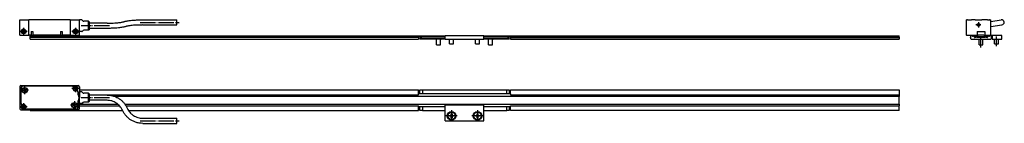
# Model space of a CAD drawing. Header units: millimetres. Extents: x -85 to 1408, y -72 to 348.
# Tile 6 of 6: x 649 to 1408, y 165 to 245. Entities that reach past the tile are written whole.
import ezdxf

# ---------------------------------------------------------------- set-up
doc = ezdxf.new("R2010")
doc.units = ezdxf.units.MM
doc.linetypes.add('DOT_CENTER', pattern=[14, 12, -1, 0, -1])
doc.layers.add('1', color=7, linetype='Continuous')

# ---------------------------------------------------------------- blocks, each defined once
blk = doc.blocks.new('Regla_64__8', base_point=(656.99, 225.26))
at = {"color": 7, "linetype": 'Continuous'}
for p, q in [((656.99, 232.41), (956.49, 232.41)), ((656.99, 231.16), (656.99, 232.41)), ((656.99, 231.16), (956.49, 231.16)), ((656.99, 231.06), (656.99, 231.16)), ((956.49, 231.06), (656.99, 231.06)), ((656.99, 230.96), (656.99, 231.06)), ((656.99, 229.71), (656.99, 230.96)), ((956.49, 230.96), (656.99, 230.96)), ((656.99, 229.71), (956.49, 229.71)), ((956.49, 232.41), (956.49, 232.01)), ((976.99, 232.01), (956.49, 232.01)), ((956.49, 231.16), (956.49, 232.01)), ((976.99, 231.51), (956.49, 231.51)), ((956.49, 231.16), (956.49, 231.06)), ((956.49, 230.96), (956.49, 231.06)), ((956.49, 230.96), (956.49, 229.71)), ((959.49, 231.46), (957.49, 230.31)), ((957.49, 230.21), (957.49, 230.31)), ((957.49, 230.21), (976.99, 230.21)), ((957.49, 229.71), (957.49, 230.21)), ((976.99, 229.71), (957.49, 229.71)), ((959.49, 231.46), (976.99, 231.46)), ((970.49, 225.26), (970.49, 229.27)), ((973.49, 225.26), (973.49, 229.27)), ((976.99, 232.51), (1006.99, 232.51)), ((976.99, 232.01), (976.99, 232.51)), ((976.99, 231.51), (976.99, 232.01)), ((976.99, 231.46), (976.99, 231.51)), ((976.99, 229.71), (976.99, 231.46)), ((976.99, 229.71), (1006.99, 229.71)), ((980.49, 226.23), (980.49, 229.71)), ((983.49, 226.23), (983.49, 229.71)), ((1000.49, 226.23), (1000.49, 229.71)), ((1003.49, 226.23), (1003.49, 229.71)), ((1006.99, 232.01), (1006.99, 232.51)), ((1027.49, 232.01), (1006.99, 232.01)), ((1006.99, 231.51), (1006.99, 232.01)), ((1006.99, 231.46), (1006.99, 231.51)), ((1027.49, 231.51), (1006.99, 231.51)), ((1006.99, 229.71), (1006.99, 231.46)), ((1006.99, 231.46), (1024.49, 231.46)), ((1006.99, 230.21), (1026.49, 230.21)), ((1026.49, 229.71), (1006.99, 229.71)), ((1010.49, 225.26), (1010.49, 229.27)), ((1013.49, 225.26), (1013.49, 229.27)), ((1026.49, 230.31), (1024.49, 231.46)), ((1026.49, 230.21), (1026.49, 230.31)), ((1026.49, 230.21), (1026.49, 229.71)), ((1027.49, 232.41), (1326.99, 232.41)), ((1027.49, 232.01), (1027.49, 232.41)), ((1027.49, 231.16), (1027.49, 232.01)), ((1027.49, 231.06), (1027.49, 231.16)), ((1027.49, 231.16), (1326.99, 231.16)), ((1027.49, 230.96), (1027.49, 231.06)), ((1027.49, 231.06), (1326.99, 231.06)), ((1027.49, 230.96), (1027.49, 229.71)), ((1326.99, 230.96), (1027.49, 230.96)), ((1027.49, 229.71), (1326.99, 229.71)), ((1326.99, 231.16), (1326.99, 232.41)), ((1326.99, 231.16), (1326.99, 231.06)), ((1326.99, 231.06), (1326.99, 230.96)), ((1326.99, 230.96), (1326.99, 229.71)), ((970.49, 225.26), (973.49, 225.26)), ((980.49, 226.23), (983.49, 226.23)), ((1000.49, 226.23), (1003.49, 226.23)), ((1010.49, 225.26), (1013.49, 225.26))]:
    blk.add_line(p, q, dxfattribs=at)
for centre, start, end in [((969.69, 229.27), 0, 33.3457), ((974.29, 229.27), 146.6543, 180), ((1009.69, 229.27), 0, 33.3457), ((1014.29, 229.27), 146.6543, 180)]:
    blk.add_arc(centre, 0.8, start, end, dxfattribs=at)
blk = doc.blocks.new('CABEZA_REGLA_EXPOSED__9', base_point=(648.99, 232.76))
at = {"color": 7, "linetype": 'Continuous'}
for p, q in [((648.99, 232.76), (648.99, 244.76)), ((648.99, 244.76), (655.99, 244.76)), ((655.99, 232.76), (655.99, 244.76)), ((687.99, 244.76), (655.99, 244.76)), ((687.99, 244.76), (687.99, 232.76)), ((687.99, 244.76), (694.99, 244.76)), ((694.99, 244.56), (694.99, 244.76)), ((694.99, 235.56), (694.99, 244.56)), ((696.78, 244.56), (694.99, 244.56)), ((697.7, 243.86), (697.14, 244.42)), ((701.99, 243.56), (698.4, 243.56)), ((701.99, 236.56), (701.99, 243.56)), ((702.49, 243.06), (701.99, 243.56)), ((702.49, 243.06), (702.49, 237.06)), ((743.83, 244.68), (770.08, 244.68)), ((770.08, 240.7), (770.08, 244.68)), ((657.77, 235.76), (659.01, 235.76)), ((657.77, 235.76), (657.77, 232.76)), ((659.01, 235.76), (659.01, 232.76)), ((680.47, 235.76), (680.47, 232.76)), ((680.47, 235.76), (681.71, 235.76)), ((681.71, 235.76), (681.71, 232.76)), ((696.78, 235.56), (694.99, 235.56)), ((694.99, 232.76), (694.99, 235.56)), ((697.7, 236.27), (697.14, 235.71)), ((701.99, 236.56), (698.4, 236.56)), ((702.49, 237.06), (701.99, 236.56)), ((716.33, 242.06), (702.49, 242.06)), ((716.33, 238.06), (702.49, 238.06)), ((743.83, 240.68), (770.08, 240.68)), ((648.99, 232.76), (655.99, 232.76)), ((657.77, 232.76), (655.99, 232.76)), ((657.77, 232.76), (659.01, 232.76)), ((680.47, 232.76), (659.01, 232.76)), ((680.47, 232.76), (681.71, 232.76)), ((687.99, 232.76), (681.71, 232.76)), ((687.99, 232.76), (694.99, 232.76))]:
    blk.add_line(p, q, dxfattribs=at)
for centre, radius in [((651.99, 235.76), 1.85), ((651.99, 235.76), 1.6), ((651.99, 235.76), 1.25), ((691.99, 235.76), 1.85), ((691.99, 235.76), 1.6), ((691.99, 235.76), 1.25)]:
    blk.add_circle(centre, radius, dxfattribs=at)
for centre, radius, start, end in [((696.78, 244.06), 0.5, 45, 90), ((698.4, 244.56), 1, 225, 270), ((696.78, 236.06), 0.5, 270, 315), ((698.4, 235.56), 1, 90, 135)]:
    blk.add_arc(centre, radius, start, end, dxfattribs=at)
for points, knots in [([(716.33, 242.06), (716.83, 242.07), (718, 242.07), (719.96, 242.12), (722.26, 242.23), (724.42, 242.4), (726.21, 242.61), (727.46, 242.8), (728.37, 242.98), (728.99, 243.13), (729.31, 243.23), (729.45, 243.27)], [0, 0, 0, 0, 1.48769, 3.512666, 5.906097, 8.384028, 10.000024, 11.308732, 12.197421, 12.78054, 13.209703, 13.209703, 13.209703, 13.209703]), ([(729.45, 243.27), (729.65, 243.33), (730.1, 243.47), (730.91, 243.67), (732, 243.88), (733.52, 244.12), (735.46, 244.33), (737.4, 244.48), (739.35, 244.59), (741.4, 244.67), (742.96, 244.68), (743.83, 244.68)], [0, 0, 0, 0, 0.62921, 1.420102, 2.48505, 3.957263, 6.044379, 8.336662, 9.80845, 11.888369, 14.497563, 14.497563, 14.497563, 14.497563]), ([(730.71, 239.48), (730.51, 239.41), (730.06, 239.27), (729.26, 239.08), (728.17, 238.86), (726.75, 238.65), (724.82, 238.42), (722.36, 238.23), (719.43, 238.09), (717.38, 238.07), (716.33, 238.06)], [0, 0, 0, 0, 0.62921, 1.420102, 2.48505, 3.957263, 5.711348, 8.336658, 11.355609, 14.497427, 14.497427, 14.497427, 14.497427]), ([(743.83, 240.68), (742.83, 240.67), (740.86, 240.66), (738.17, 240.53), (735.85, 240.35), (734.15, 240.16), (732.8, 239.96), (731.88, 239.79), (731.17, 239.62), (730.85, 239.52), (730.71, 239.48)], [0, 0, 0, 0, 3.020094, 5.905976, 8.079292, 9.999908, 11.019115, 12.197284, 12.79445, 13.209566, 13.209566, 13.209566, 13.209566])]:
    blk.add_open_spline(points, degree=3, knots=knots, dxfattribs=at)
blk.add_open_spline([(770.08, 240.68), (770.08, 240.69), (770.08, 240.69), (770.08, 240.7), (770.08, 240.7)], degree=3, dxfattribs=at)
at = {"layer": '1', "color": 2, "linetype": 'DOT_CENTER'}
for p, q in [((654.84, 235.76), (649.14, 235.76)), ((651.99, 238.61), (651.99, 232.91)), ((694.84, 235.76), (689.14, 235.76)), ((691.99, 238.61), (691.99, 232.91)), ((718.33, 240.06), (696.4, 240.06)), ((741.83, 242.68), (772.08, 242.68))]:
    blk.add_line(p, q, dxfattribs=at)
at = {"layer": '1', "color": 30, "linetype": 'Continuous'}
for centre in [(651.99, 235.76), (691.99, 235.76)]:
    blk.add_arc(centre, 1.5, 175, 95, dxfattribs=at)
blk = doc.blocks.new('EXG_EXGA-640__10', base_point=(648.99, 225.26))
for name, p in [('CABEZA_REGLA_EXPOSED__9', (648.99, 232.76)), ('Regla_64__8', (656.99, 225.26))]:
    blk.add_blockref(name, p)
blk = doc.blocks.new('Alzado2', base_point=(788, 235))
blk.add_blockref('EXG_EXGA-640__10', (648.99, 225.26))
blk = doc.blocks.new('Regla_64__11', base_point=(1382.21, 225.26))
at = {"color": 7, "linetype": 'Continuous'}
for p, q in [((1382.21, 231.91), (1382.21, 231.16)), ((1382.21, 231.16), (1382.31, 231.06)), ((1382.21, 230.96), (1382.21, 231.16)), ((1382.31, 231.06), (1382.21, 230.96)), ((1382.21, 230.96), (1382.21, 230.21)), ((1383.07, 232.41), (1382.71, 232.41)), ((1382.71, 229.71), (1397.71, 229.71)), ((1383.65, 232.09), (1383.2, 232.38)), ((1384.63, 232.38), (1384.18, 232.09)), ((1385.76, 232.41), (1384.76, 232.41)), ((1385.11, 231.31), (1385.11, 231.86)), ((1385.11, 231.46), (1386.51, 231.46)), ((1385.21, 231.51), (1385.21, 232.01)), ((1393.71, 231.51), (1385.21, 231.51)), ((1386.21, 231.06), (1385.36, 231.06)), ((1385.76, 232.01), (1387.21, 232.01)), ((1385.91, 232.16), (1385.91, 232.26)), ((1386.36, 231.31), (1386.36, 231.21)), ((1386.51, 231.46), (1387.01, 231.46)), ((1387.01, 231.46), (1393.41, 231.46)), ((1387.16, 231.21), (1387.16, 231.31)), ((1387.21, 231.91), (1387.21, 232.01)), ((1387.21, 231.91), (1393.21, 231.91)), ((1390.11, 231.06), (1387.31, 231.06)), ((1388.71, 225.26), (1388.71, 229.27)), ((1390.21, 230.96), (1390.11, 231.06)), ((1390.31, 231.06), (1390.21, 230.96)), ((1393.11, 231.06), (1390.31, 231.06)), ((1391.71, 225.26), (1391.71, 229.27)), ((1393.21, 232.01), (1393.71, 232.01)), ((1393.21, 231.91), (1393.21, 232.01)), ((1393.26, 231.31), (1393.26, 231.21)), ((1393.41, 231.46), (1393.71, 231.46)), ((1393.71, 232.51), (1393.71, 232.01)), ((1406.21, 232.51), (1393.71, 232.51)), ((1393.71, 232.01), (1394.66, 232.01)), ((1393.71, 231.51), (1393.71, 231.46)), ((1394.71, 231.51), (1393.71, 231.51)), ((1393.71, 231.46), (1393.91, 231.46)), ((1393.91, 231.46), (1394.71, 231.46)), ((1394.06, 231.21), (1394.06, 231.31)), ((1395.06, 231.06), (1394.21, 231.06)), ((1394.51, 232.26), (1394.51, 232.16)), ((1395.67, 232.41), (1394.66, 232.41)), ((1394.71, 231.46), (1394.71, 231.51)), ((1395.21, 231.51), (1394.71, 231.51)), ((1394.71, 231.46), (1395.31, 231.46)), ((1395.21, 232.01), (1395.21, 231.51)), ((1395.31, 231.86), (1395.31, 231.46)), ((1395.31, 231.46), (1395.31, 231.31)), ((1396.21, 232.11), (1395.8, 232.38)), ((1396.21, 232.11), (1396.82, 232.11)), ((1396.25, 232.09), (1396.21, 232.11)), ((1396.82, 232.11), (1396.78, 232.09)), ((1397.23, 232.38), (1396.82, 232.11)), ((1397.71, 232.41), (1397.36, 232.41)), ((1398.11, 231.06), (1398.21, 231.16)), ((1398.21, 230.96), (1398.11, 231.06)), ((1398.17, 232.11), (1398.71, 232.11)), ((1398.21, 231.16), (1398.21, 231.91)), ((1398.21, 231.16), (1398.21, 230.96)), ((1398.21, 230.21), (1398.21, 230.96)), ((1398.71, 232.11), (1398.71, 229.71)), ((1398.71, 229.71), (1406.21, 229.71)), ((1400.71, 226.23), (1400.71, 229.71)), ((1403.71, 226.23), (1403.71, 229.71)), ((1406.21, 229.71), (1406.21, 232.51)), ((1388.71, 225.26), (1391.71, 225.26)), ((1400.71, 226.23), (1403.71, 226.23))]:
    blk.add_line(p, q, dxfattribs=at)
for centre, radius, start, end in [((1382.71, 231.91), 0.5, 90, 180), ((1382.71, 230.21), 0.5, 180, 270), ((1383.07, 232.16), 0.25, 57.5, 90), ((1383.91, 232.51), 0.5, 237.5, 302.5), ((1384.76, 232.16), 0.25, 90, 122.5), ((1385.26, 231.86), 0.15, 109.47122, 180), ((1385.36, 231.31), 0.25, 180, 270), ((1385.76, 232.26), 0.15, 0, 90), ((1385.76, 232.16), 0.15, 270, 0), ((1386.21, 231.21), 0.15, 270, 0), ((1386.51, 231.31), 0.15, 90, 180), ((1387.01, 231.31), 0.15, 0, 90), ((1387.31, 231.21), 0.15, 180, 270), ((1387.91, 229.27), 0.8, 0, 33.3457), ((1392.51, 229.27), 0.8, 146.6543, 180), ((1393.11, 231.21), 0.15, 270, 0), ((1393.41, 231.31), 0.15, 90, 180), ((1393.91, 231.31), 0.15, 0, 90), ((1394.21, 231.21), 0.15, 180, 270), ((1394.66, 232.26), 0.15, 90, 180), ((1394.66, 232.16), 0.15, 180, 270), ((1395.06, 231.31), 0.25, 270, 0), ((1395.16, 231.86), 0.15, 0, 70.52878), ((1395.67, 232.16), 0.25, 57.5, 90), ((1396.51, 232.51), 0.5, 237.5, 302.5), ((1397.36, 232.16), 0.25, 90, 122.5), ((1397.71, 231.91), 0.5, 23.57818, 90), ((1397.71, 230.21), 0.5, 270, 0), ((1397.71, 231.91), 0.5, 0, 23.57818)]:
    blk.add_arc(centre, radius, start, end, dxfattribs=at)
at = {"layer": '1', "color": 2, "linetype": 'DOT_CENTER'}
for p, q in [((1390.21, 223.26), (1390.21, 231.27)), ((1402.21, 224.23), (1402.21, 231.71))]:
    blk.add_line(p, q, dxfattribs=at)
blk = doc.blocks.new('CABEZA_REGLA_EXPOSED_1__12', base_point=(1378.71, 232.76))
at = {"color": 7, "linetype": 'Continuous'}
for p, q in [((1378.71, 244.76), (1378.71, 232.76)), ((1378.71, 244.76), (1378.91, 244.76)), ((1378.91, 244.76), (1379.21, 244.76)), ((1379.21, 244.76), (1379.31, 244.76)), ((1379.71, 244.76), (1379.31, 244.76)), ((1379.8, 244.76), (1379.71, 244.76)), ((1379.8, 244.76), (1382.63, 244.76)), ((1382.63, 244.76), (1382.93, 244.76)), ((1384.34, 244.76), (1382.93, 244.76)), ((1385.66, 244.76), (1384.34, 244.76)), ((1385.66, 244.76), (1388.21, 244.76)), ((1388.21, 244.76), (1390.77, 244.76)), ((1395.11, 244.76), (1390.77, 244.76)), ((1395.11, 244.76), (1396.62, 244.76)), ((1396.71, 244.76), (1396.62, 244.76)), ((1396.71, 244.76), (1397.11, 244.76)), ((1397.11, 244.76), (1397.21, 244.76)), ((1397.21, 244.76), (1397.51, 244.76)), ((1397.51, 244.76), (1397.71, 244.76)), ((1397.71, 243.48), (1397.71, 244.76)), ((1397.71, 239.44), (1397.71, 243.48)), ((1387.24, 235.76), (1387.24, 232.76)), ((1387.24, 235.76), (1390.71, 235.76)), ((1390.71, 235.76), (1393.19, 235.76)), ((1393.19, 235.76), (1393.19, 232.76)), ((1397.71, 232.76), (1397.71, 239.44)), ((1378.91, 232.76), (1378.71, 232.76)), ((1378.91, 232.76), (1379.01, 232.76)), ((1379.01, 232.76), (1379.71, 232.76)), ((1379.71, 232.76), (1387.24, 232.76)), ((1387.24, 232.76), (1388.11, 232.76)), ((1392.31, 232.76), (1388.11, 232.76)), ((1392.31, 232.76), (1393.19, 232.76)), ((1393.19, 232.76), (1396.71, 232.76)), ((1396.71, 232.76), (1397.41, 232.76)), ((1397.41, 232.76), (1397.51, 232.76)), ((1397.51, 232.76), (1397.71, 232.76))]:
    blk.add_line(p, q, dxfattribs=at)
for radius in [1, 0.8]:
    blk.add_circle((1388.21, 240.86), radius, dxfattribs=at)
blk = doc.blocks.new('CABEZA_REGLA_EXPOSED__13', base_point=(1378.71, 232.76))
at = {"color": 7, "linetype": 'Continuous'}
for p, q in [((1378.71, 244.76), (1378.71, 232.76)), ((1378.71, 244.76), (1378.91, 244.76)), ((1378.91, 244.76), (1379.21, 244.76)), ((1379.21, 244.76), (1379.31, 244.76)), ((1379.71, 244.76), (1379.31, 244.76)), ((1379.8, 244.76), (1379.71, 244.76)), ((1379.8, 244.76), (1382.63, 244.76)), ((1382.63, 244.76), (1382.93, 244.76)), ((1384.34, 244.76), (1382.93, 244.76)), ((1385.66, 244.76), (1384.34, 244.76)), ((1385.66, 244.76), (1388.21, 244.76)), ((1388.21, 244.76), (1390.77, 244.76)), ((1395.11, 244.76), (1390.77, 244.76)), ((1395.11, 244.76), (1396.62, 244.76)), ((1396.71, 244.76), (1396.62, 244.76)), ((1396.71, 244.76), (1397.11, 244.76)), ((1397.11, 244.76), (1397.21, 244.76)), ((1397.21, 244.76), (1397.51, 244.76)), ((1397.51, 244.76), (1397.71, 244.76)), ((1397.71, 243.48), (1397.71, 244.76)), ((1397.71, 243.48), (1405.75, 244.66)), ((1397.71, 239.44), (1397.71, 243.48)), ((1387.24, 235.76), (1387.24, 232.76)), ((1387.24, 235.76), (1390.71, 235.76)), ((1390.71, 235.76), (1393.19, 235.76)), ((1393.19, 235.76), (1393.19, 232.76)), ((1397.71, 239.44), (1406.33, 240.7)), ((1397.71, 232.76), (1397.71, 239.44)), ((1378.91, 232.76), (1378.71, 232.76)), ((1378.91, 232.76), (1379.01, 232.76)), ((1379.01, 232.76), (1379.71, 232.76)), ((1379.71, 232.76), (1387.24, 232.76)), ((1387.24, 232.76), (1388.11, 232.76)), ((1392.31, 232.76), (1388.11, 232.76)), ((1392.31, 232.76), (1393.19, 232.76)), ((1393.19, 232.76), (1396.71, 232.76)), ((1396.71, 232.76), (1397.41, 232.76)), ((1397.41, 232.76), (1397.51, 232.76)), ((1397.51, 232.76), (1397.71, 232.76))]:
    blk.add_line(p, q, dxfattribs=at)
for radius in [1, 0.8]:
    blk.add_circle((1388.21, 240.86), radius, dxfattribs=at)
blk.add_arc((1406.04, 242.68), 2, 278.35426, 98.35426, dxfattribs=at)
at = {"layer": '1', "color": 2, "linetype": 'DOT_CENTER'}
for p, q in [((1390.21, 240.86), (1386.21, 240.86)), ((1388.21, 242.86), (1388.21, 238.86))]:
    blk.add_line(p, q, dxfattribs=at)
blk = doc.blocks.new('EXG_EXGA-640__14', base_point=(1378.71, 225.26))
for name, p in [('CABEZA_REGLA_EXPOSED_1__12', (1378.71, 232.76)), ('CABEZA_REGLA_EXPOSED__13', (1378.71, 232.76)), ('Regla_64__11', (1382.21, 225.26))]:
    blk.add_blockref(name, p)
blk = doc.blocks.new('Izquierda1', base_point=(1393.42, 235))
blk.add_blockref('EXG_EXGA-640__14', (1378.71, 225.26))
blk = doc.blocks.new('Regla_64__23', base_point=(656.99, 166.47))
at = {"color": 7, "linetype": 'Continuous'}
for p, q in [((694.99, 190.47), (956.49, 190.47)), ((956.49, 187.47), (956.49, 190.47)), ((957.49, 190.47), (959.49, 190.47)), ((957.49, 187.47), (957.49, 190.47)), ((959.49, 190.47), (959.49, 187.47)), ((959.49, 190.47), (1024.49, 190.47)), ((1024.49, 187.47), (1024.49, 190.47)), ((1024.49, 190.47), (1026.49, 190.47)), ((1026.49, 190.47), (1026.49, 187.47)), ((1027.49, 187.47), (1027.49, 190.47)), ((1027.49, 190.47), (1326.99, 190.47)), ((1326.99, 190.47), (1326.99, 186.77)), ((702.49, 186.77), (956.49, 186.77)), ((716.33, 182.47), (702.49, 182.47)), ((1326.99, 185.47), (722.1, 185.47)), ((1027.49, 187.47), (956.49, 187.47)), ((956.49, 186.77), (956.49, 187.47)), ((1027.49, 187.47), (1027.49, 186.77)), ((1027.49, 186.77), (1326.99, 186.77)), ((1326.99, 186.77), (1326.99, 185.47)), ((1326.99, 179.47), (1326.99, 185.47)), ((656.99, 175.17), (656.99, 174.47)), ((694.99, 179.47), (724.68, 179.47)), ((694.99, 178.17), (726.04, 178.17)), ((730.13, 179.47), (1326.99, 179.47)), ((730.98, 178.17), (956.49, 178.17)), ((956.49, 177.47), (956.49, 178.17)), ((976.99, 177.47), (956.49, 177.47)), ((956.49, 174.47), (956.49, 177.47)), ((957.49, 174.47), (957.49, 177.47)), ((959.49, 177.47), (959.49, 174.47)), ((976.99, 166.47), (976.99, 178.97)), ((976.99, 178.97), (1006.99, 178.97)), ((1006.99, 166.47), (1006.99, 178.97)), ((1027.49, 177.47), (1006.99, 177.47)), ((1024.49, 174.47), (1024.49, 177.47)), ((1026.49, 177.47), (1026.49, 174.47)), ((1027.49, 178.17), (1326.99, 178.17)), ((1027.49, 177.47), (1027.49, 178.17)), ((1027.49, 174.47), (1027.49, 177.47)), ((1326.99, 179.47), (1326.99, 178.17)), ((1326.99, 174.47), (1326.99, 178.17)), ((656.99, 174.47), (728.38, 174.47)), ((732.94, 174.47), (956.49, 174.47)), ((959.49, 174.47), (957.49, 174.47)), ((959.49, 174.47), (976.99, 174.47)), ((980.49, 170.1), (980.49, 170.84)), ((980.49, 170.84), (981.4, 170.84)), ((981.4, 170.1), (980.49, 170.1)), ((981.4, 170.84), (981.49, 170.84)), ((981.4, 170.1), (981.49, 170.1)), ((981.49, 170.84), (981.57, 170.84)), ((981.49, 170.72), (981.49, 170.84)), ((981.49, 170.1), (981.49, 170.22)), ((981.49, 170.1), (981.57, 170.1)), ((981.62, 171.97), (982.36, 171.97)), ((981.62, 171.06), (981.62, 171.97)), ((981.62, 171.06), (981.62, 170.97)), ((981.62, 170.97), (981.74, 170.97)), ((981.62, 170.97), (981.62, 170.89)), ((981.62, 169.97), (981.62, 170.06)), ((981.74, 169.97), (981.62, 169.97)), ((981.62, 169.88), (981.62, 169.97)), ((981.62, 168.97), (981.62, 169.88)), ((982.36, 168.97), (981.62, 168.97)), ((982.24, 170.97), (982.36, 170.97)), ((982.36, 169.97), (982.24, 169.97)), ((982.36, 171.97), (982.36, 171.06)), ((982.36, 170.97), (982.36, 171.06)), ((982.36, 170.89), (982.36, 170.97)), ((982.36, 169.97), (982.36, 170.06)), ((982.36, 169.88), (982.36, 169.97)), ((982.36, 169.88), (982.36, 168.97)), ((982.49, 170.84), (982.41, 170.84)), ((982.41, 170.1), (982.49, 170.1)), ((982.49, 170.84), (982.49, 170.72)), ((982.58, 170.84), (982.49, 170.84)), ((982.49, 170.22), (982.49, 170.1)), ((982.49, 170.1), (982.58, 170.1)), ((982.58, 170.84), (983.49, 170.84)), ((983.49, 170.1), (982.58, 170.1)), ((983.49, 170.84), (983.49, 170.1)), ((1000.49, 170.1), (1000.49, 170.84)), ((1000.49, 170.84), (1001.4, 170.84)), ((1001.4, 170.1), (1000.49, 170.1)), ((1001.49, 170.84), (1001.4, 170.84)), ((1001.49, 170.1), (1001.4, 170.1)), ((1001.49, 170.72), (1001.49, 170.84)), ((1001.57, 170.84), (1001.49, 170.84)), ((1001.49, 170.1), (1001.49, 170.22)), ((1001.57, 170.1), (1001.49, 170.1)), ((1001.62, 171.06), (1001.62, 171.97)), ((1001.62, 171.97), (1002.36, 171.97)), ((1001.62, 171.06), (1001.62, 170.97)), ((1001.62, 170.97), (1001.62, 170.89)), ((1001.62, 170.97), (1001.74, 170.97)), ((1001.62, 169.97), (1001.62, 170.06)), ((1001.74, 169.97), (1001.62, 169.97)), ((1001.62, 169.88), (1001.62, 169.97)), ((1001.62, 168.97), (1001.62, 169.88)), ((1002.36, 168.97), (1001.62, 168.97)), ((1002.24, 170.97), (1002.36, 170.97)), ((1002.36, 169.97), (1002.24, 169.97)), ((1002.36, 171.97), (1002.36, 171.06)), ((1002.36, 171.06), (1002.36, 170.97)), ((1002.36, 170.97), (1002.36, 170.89)), ((1002.36, 170.06), (1002.36, 169.97)), ((1002.36, 169.97), (1002.36, 169.88)), ((1002.36, 169.88), (1002.36, 168.97)), ((1002.41, 170.84), (1002.49, 170.84)), ((1002.49, 170.1), (1002.41, 170.1)), ((1002.49, 170.84), (1002.58, 170.84)), ((1002.49, 170.84), (1002.49, 170.72)), ((1002.49, 170.22), (1002.49, 170.1)), ((1002.58, 170.1), (1002.49, 170.1)), ((1002.58, 170.84), (1003.49, 170.84)), ((1003.49, 170.1), (1002.58, 170.1)), ((1003.49, 170.84), (1003.49, 170.1)), ((1006.99, 174.47), (1024.49, 174.47)), ((1026.49, 174.47), (1024.49, 174.47)), ((1326.99, 174.47), (1027.49, 174.47)), ((976.99, 166.47), (1006.99, 166.47))]:
    blk.add_line(p, q, dxfattribs=at)
for centre, radius in [((981.99, 170.47), 3.3), ((981.99, 170.47), 2.75), ((1001.99, 170.47), 3.3), ((1001.99, 170.47), 2.75)]:
    blk.add_circle(centre, radius, dxfattribs=at)
for centre, radius, start, end in [((981.99, 170.47), 0.697, 122.08571, 147.91429), ((981.99, 170.47), 0.697, 212.08571, 237.91429), ((981.92, 170.47), 0.495, 149.97272, 210.02728), ((981.99, 170.47), 0.556, 138.28179, 153.56185), ((981.99, 170.47), 0.556, 206.43815, 221.71821), ((981.99, 170.47), 0.556, 131.71821, 138.28179), ((981.99, 170.47), 0.556, 221.71821, 228.28179), ((981.99, 170.47), 0.556, 116.43815, 131.71821), ((981.99, 170.47), 0.556, 228.28179, 243.56185), ((981.99, 170.54), 0.495, 59.97272, 120.02728), ((981.99, 170.4), 0.495, 239.97272, 300.02728), ((981.99, 170.47), 0.556, 48.28179, 63.56185), ((981.99, 170.47), 0.556, 296.43815, 311.71821), ((981.99, 170.47), 0.697, 32.08571, 57.91429), ((981.99, 170.47), 0.556, 41.71821, 48.28179), ((981.99, 170.47), 0.697, 302.08571, 327.91429), ((981.99, 170.47), 0.556, 311.71821, 318.28179), ((981.99, 170.47), 0.556, 26.43815, 41.71821), ((981.99, 170.47), 0.556, 318.28179, 333.56185), ((981.99, 170.47), 0.556, 333.56185, 26.43815), ((1001.99, 170.47), 0.697, 122.08571, 147.91429), ((1001.99, 170.47), 0.697, 212.08571, 237.91429), ((1001.92, 170.47), 0.495, 149.97272, 210.02728), ((1001.99, 170.47), 0.556, 138.28179, 153.56185), ((1001.99, 170.47), 0.556, 206.43815, 221.71821), ((1001.99, 170.47), 0.556, 131.71821, 138.28179), ((1001.99, 170.47), 0.556, 221.71821, 228.28179), ((1001.99, 170.47), 0.556, 116.43815, 131.71821), ((1001.99, 170.47), 0.556, 228.28179, 243.56185), ((1001.99, 170.54), 0.495, 59.97272, 120.02728), ((1001.99, 170.4), 0.495, 239.97272, 300.02728), ((1001.99, 170.47), 0.556, 48.28179, 63.56185), ((1001.99, 170.47), 0.556, 296.43815, 311.71821), ((1001.99, 170.47), 0.697, 32.08571, 57.91429), ((1001.99, 170.47), 0.556, 41.71821, 48.28179), ((1001.99, 170.47), 0.697, 302.08571, 327.91429), ((1001.99, 170.47), 0.556, 311.71821, 318.28179), ((1001.99, 170.47), 0.556, 26.43815, 41.71821), ((1001.99, 170.47), 0.556, 318.28179, 333.56185), ((1001.99, 170.47), 0.556, 333.56185, 26.43815)]:
    blk.add_arc(centre, radius, start, end, dxfattribs=at)
at = {"layer": '1', "color": 2, "linetype": 'DOT_CENTER'}
for p, q in [((981.99, 174.77), (981.99, 166.17)), ((1001.99, 174.77), (1001.99, 166.17)), ((986.29, 170.47), (977.69, 170.47)), ((1006.29, 170.47), (997.69, 170.47))]:
    blk.add_line(p, q, dxfattribs=at)
blk = doc.blocks.new('CABEZA_REGLA_EXPOSED__24', base_point=(648.99, 164.64))
at = {"color": 7, "linetype": 'Continuous'}
for p, q in [((648.99, 192.97), (648.99, 175.97)), ((649.69, 191.37), (649.69, 180.6)), ((649.79, 191.37), (649.79, 180.6)), ((649.99, 193.97), (655.99, 193.97)), ((689.26, 193.37), (651.69, 193.37)), ((689.26, 193.27), (651.69, 193.27)), ((651.71, 189.82), (652.37, 190.44)), ((652.62, 189.85), (651.71, 189.82)), ((652.34, 191.35), (652.96, 190.69)), ((652.37, 190.44), (652.34, 191.35)), ((653.24, 189.19), (652.62, 189.85)), ((652.96, 190.69), (653.87, 190.73)), ((653.87, 190.73), (653.21, 190.1)), ((653.21, 190.1), (653.24, 189.19)), ((655.99, 193.77), (655.99, 193.97)), ((687.99, 193.77), (655.99, 193.77)), ((687.99, 193.97), (687.99, 193.77)), ((687.99, 193.97), (693.99, 193.97)), ((693.63, 189.69), (693.26, 190.06)), ((693.4, 190.06), (693.7, 189.76)), ((694.99, 192.97), (694.99, 188.97)), ((694.19, 186.99), (694.19, 188.34)), ((694.29, 187.02), (694.29, 188.34)), ((696.78, 188.97), (694.99, 188.97)), ((694.99, 188.97), (694.99, 184.47)), ((694.99, 179.97), (694.99, 184.47)), ((697.7, 188.26), (697.14, 188.82)), ((701.99, 187.97), (698.4, 187.97)), ((701.99, 184.47), (701.99, 187.97)), ((702.49, 187.47), (701.99, 187.97)), ((701.99, 180.97), (701.99, 184.47)), ((702.49, 187.47), (702.49, 184.47)), ((716.33, 186.47), (702.49, 186.47)), ((702.49, 184.47), (702.49, 181.47)), ((716.33, 182.47), (702.49, 182.47)), ((649.99, 174.97), (655.99, 174.97)), ((650.58, 178.88), (650.28, 179.18)), ((650.72, 178.88), (650.35, 179.26)), ((692.29, 175.67), (654.72, 175.67)), ((654.72, 175.57), (692.29, 175.57)), ((655.99, 174.97), (655.99, 175.17)), ((655.99, 175.17), (687.99, 175.17)), ((687.99, 175.17), (687.99, 174.97)), ((687.99, 174.97), (693.99, 174.97)), ((690.11, 178.22), (690.77, 178.84)), ((691.02, 178.25), (690.11, 178.22)), ((690.74, 179.75), (691.36, 179.09)), ((690.77, 178.84), (690.74, 179.75)), ((691.64, 177.59), (691.02, 178.25)), ((691.36, 179.09), (692.27, 179.13)), ((692.27, 179.13), (691.61, 178.5)), ((691.61, 178.5), (691.64, 177.59)), ((694.19, 177.57), (694.19, 181.95)), ((694.29, 177.57), (694.29, 181.92)), ((694.99, 175.97), (694.99, 179.97)), ((696.78, 179.97), (694.99, 179.97)), ((697.7, 180.68), (697.14, 180.12)), ((701.99, 180.97), (698.4, 180.97)), ((702.49, 181.47), (701.99, 180.97)), ((743.83, 168.64), (770.08, 168.64)), ((770.08, 164.64), (770.08, 168.64)), ((743.83, 164.64), (770.08, 164.64))]:
    blk.add_line(p, q, dxfattribs=at)
for centre, radius in [((652.79, 190.27), 2.1), ((652.79, 190.27), 1.9), ((691.99, 191.47), 1.75), ((691.99, 191.47), 1.25), ((651.99, 177.47), 1.75), ((651.99, 177.47), 1.25), ((691.19, 178.67), 2.1), ((691.19, 178.67), 1.9)]:
    blk.add_circle(centre, radius, dxfattribs=at)
for centre, radius, start, end in [((649.99, 192.97), 1, 90, 180), ((651.69, 191.37), 2, 90, 180), ((651.69, 191.37), 1.9, 90, 180), ((689.26, 191.37), 2, 49.05463, 90), ((689.26, 191.37), 1.9, 46.16913, 90), ((691.99, 191.47), 1.9, 138.02891, 311.98304), ((691.99, 191.47), 2, 315, 135.14341), ((693.99, 192.97), 1, 0, 90), ((692.29, 188.34), 1.9, 0, 45), ((692.29, 188.34), 2, 0, 45), ((689.99, 184.47), 4.9, 328.99728, 31.00272), ((689.99, 184.47), 5, 0, 30.68342), ((689.99, 184.47), 5, 329.31658, 0), ((696.78, 188.47), 0.5, 45, 90), ((698.4, 188.97), 1, 225, 270), ((649.99, 175.97), 1, 180, 270), ((651.69, 180.6), 2, 180, 225), ((651.69, 180.6), 1.9, 180, 225), ((651.99, 177.47), 2, 135, 315.14341), ((651.99, 177.47), 1.9, 318.02891, 131.98304), ((654.72, 177.57), 1.9, 226.16913, 270), ((654.72, 177.57), 2, 229.05463, 270), ((692.29, 177.57), 1.9, 270, 0), ((692.29, 177.57), 2, 270, 0), ((693.99, 175.97), 1, 270, 0), ((696.78, 180.47), 0.5, 270, 315), ((698.4, 179.97), 1, 90, 135)]:
    blk.add_arc(centre, radius, start, end, dxfattribs=at)
for points, knots in [([(716.33, 186.47), (717.05, 186.44), (718.69, 186.38), (721.23, 185.83), (723.63, 184.9), (725.78, 183.69), (727.66, 182.27), (729.37, 180.52), (730.84, 178.55), (731.55, 177.09), (731.91, 176.36)], [0, 0, 0, 0, 2.15213, 4.940557, 7.720992, 9.865015, 12.315605, 14.762897, 17.199016, 19.632168, 19.632168, 19.632168, 19.632168]), ([(728.25, 174.75), (727.94, 175.38), (727.39, 176.49), (726.21, 178.04), (724.94, 179.31), (723.43, 180.43), (721.85, 181.31), (720.08, 181.97), (718.23, 182.39), (716.96, 182.44), (716.33, 182.47)], [0, 0, 0, 0, 2.090968, 3.710921, 5.820382, 7.452727, 9.336879, 11.223599, 13.117235, 15.011838, 15.011838, 15.011838, 15.011838]), ([(743.83, 164.64), (743.12, 164.67), (741.47, 164.73), (739.04, 165.26), (736.63, 166.16), (734.47, 167.36), (732.51, 168.84), (730.72, 170.67), (729.27, 172.65), (728.56, 174.11), (728.25, 174.75)], [0, 0, 0, 0, 2.15213, 4.940557, 7.404167, 9.865227, 12.315816, 14.763108, 17.510386, 19.632171, 19.632171, 19.632171, 19.632171]), ([(731.91, 176.36), (732.22, 175.74), (732.77, 174.63), (733.86, 173.2), (735.1, 171.91), (736.59, 170.76), (738.31, 169.81), (740.08, 169.14), (741.94, 168.72), (743.2, 168.67), (743.83, 168.64)], [0, 0, 0, 0, 2.090968, 3.710921, 5.340052, 7.452731, 9.336883, 11.223603, 13.117239, 15.011842, 15.011842, 15.011842, 15.011842])]:
    blk.add_open_spline(points, degree=3, knots=knots, dxfattribs=at)
at = {"layer": '1', "color": 2, "linetype": 'DOT_CENTER'}
for p, q in [((655.89, 190.27), (649.69, 190.27)), ((652.79, 193.37), (652.79, 187.17)), ((694.74, 191.47), (689.24, 191.47)), ((691.99, 194.22), (691.99, 188.72)), ((718.33, 184.47), (696.4, 184.47)), ((654.74, 177.47), (649.24, 177.47)), ((651.99, 180.22), (651.99, 174.72)), ((694.29, 178.67), (688.09, 178.67)), ((691.19, 181.77), (691.19, 175.57)), ((741.83, 166.64), (772.08, 166.64))]:
    blk.add_line(p, q, dxfattribs=at)
at = {"layer": '1', "color": 30, "linetype": 'Continuous'}
for centre in [(691.99, 191.47), (651.99, 177.47)]:
    blk.add_arc(centre, 1.5, 175, 95, dxfattribs=at)
blk = doc.blocks.new('EXG_EXGA-640__25', base_point=(648.99, 164.64))
for name, p in [('CABEZA_REGLA_EXPOSED__24', (648.99, 164.64)), ('Regla_64__23', (656.99, 166.47))]:
    blk.add_blockref(name, p)
blk = doc.blocks.new('Superior2', base_point=(788, 179.26))
blk.add_blockref('EXG_EXGA-640__25', (648.99, 164.64))

msp = doc.modelspace()

# ---------------------------------------------------------------- block references
for name, p in [('Alzado2', (788, 235)), ('Izquierda1', (1393.42, 235)), ('Superior2', (788, 179.26))]:
    msp.add_blockref(name, p)

doc.saveas('drawing.dxf')
